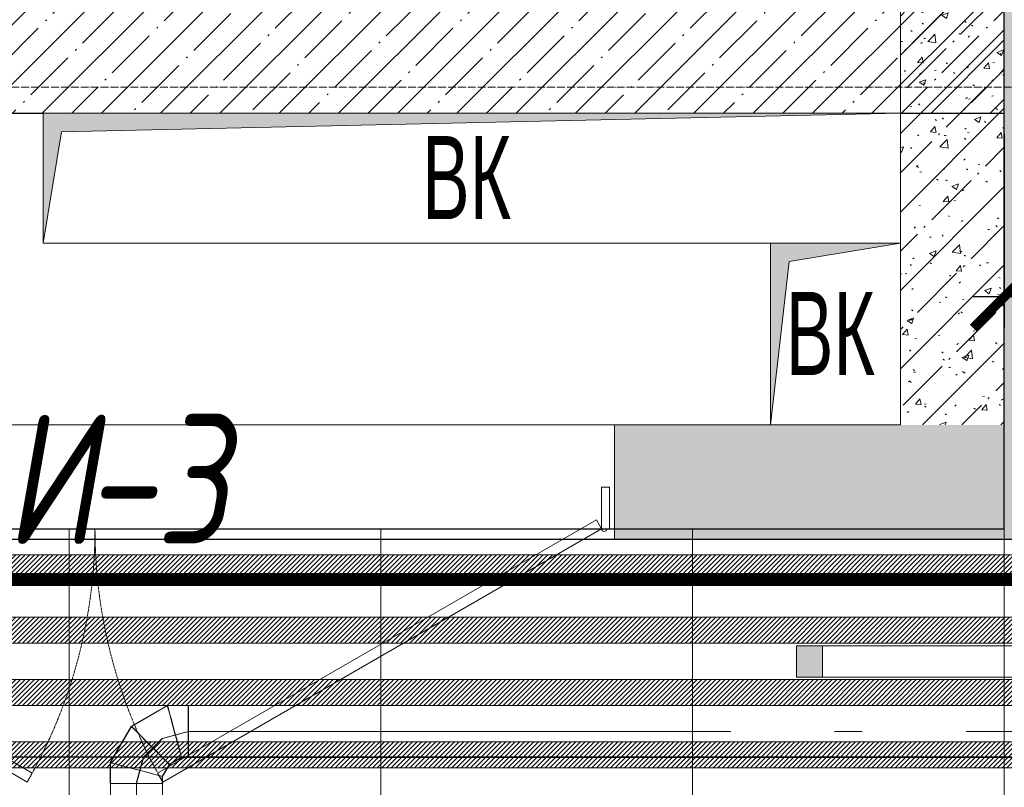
# Model space of a CAD drawing. Header units: millimetres. Extents: x -535184 to 178656, y -69521 to 68256.
# Tile 156 of 256: x -180898 to -179003, y 35525 to 37002. Entities that reach past the tile are written whole.
import ezdxf
from ezdxf import colors
from ezdxf.entities.mleader import LeaderData, LeaderLine
from ezdxf.math import Vec2, Vec3

# ---------------------------------------------------------------- set-up
doc = ezdxf.new("R2010")
doc.units = ezdxf.units.MM
for name, pattern in [('( Hidden )', [0.375, 0.25, -0.125]), ('-D1-02х01', [3, 2, -1]), ('-D1-03x03', [6, 3, -3]), ('-D1d1-15x02', [19, 15, -2, 0, -2]), ('DASHDOT', [25.4, 12.7, -6.35, 0, -6.35])]:
    doc.linetypes.add(name, pattern=pattern)
doc.layers.get('Defpoints').update_dxf_attribs({"color": 31})
for name, color, linetype, lineweight in [('_0', 7, 'Continuous', 13), ('A-DETL-GENF', 7, 'Continuous', 5), ('A-DOOR', 7, 'Continuous', 5), ('A-DOOR-IDEN', 7, 'Continuous', 9), ('A-GENM-HDLN', 7, '-D1-03x03', 5), ('A-WALL', 7, 'Continuous', 5), ('A-WALL-FNSH', 8, 'Continuous', 5), ('dim_light', 12, 'Continuous', 9), ('dim_pot', 183, 'Continuous', 9), ('dim_razv', 93, 'DASHDOT', 9), ('I-WALL', 7, 'Continuous', 5), ('light_pot', 52, 'Continuous', 15), ('M-EQPM', 7, 'Continuous', 5), ('M-EQPM-IDEN', 7, 'Continuous', 5), ('pot', 183, 'Continuous', 15), ('pot sh', 183, 'Continuous', 15), ('S-GRID', 7, 'Continuous', 5)]:
    doc.layers.add(name, color=color, linetype=linetype, lineweight=lineweight)
doc.layers.add('PDF10_0', color=30, linetype='Continuous', true_color=0xff7f00)
doc.layers.add('PDF7_Geometry', color=7, linetype='Continuous', true_color=0xaaaaaa)
doc.layers.add('pol', color=7, linetype='Continuous', lineweight=15, true_color=0x738991)
doc.layers.add('Сводный план', color=1, linetype='Continuous', lineweight=0, true_color=0xff0000)
doc.styles.add('Arial Narrow_2', font='txt', dxfattribs={"width": 0.75, "height": 250})
doc.styles.add('fl_iso paper', font='isocpeur.ttf', dxfattribs={"width": 0.8, "oblique": 10})
doc.styles.add('In tre', font='isocpeur.ttf', dxfattribs={"width": 0.8, "oblique": 10})
doc.dimstyles.new('In tre 1_75', dxfattribs={"dimtxt": 220, "dimasz": 120, "dimexe": 60, "dimexo": 10, "dimgap": 50, "dimtad": 1, "dimdec": 0, "dimrnd": 5, "dimzin": 0, "dimdsep": 46, "dimtxsty": 'fl_iso paper', "dimblk": 'ARCHTICK', "dimcen": 0, "dimdle": 60, "dimadec": 0, "dimazin": 0, "dimtfac": 1, "dimtdec": 0, "dimtofl": 0, "dimtmove": 1, "dimatfit": 1, "dimfxl": 1, "dimtfill": 1, "dimtolj": 1, "dimtzin": 0, "dimarcsym": 1})
pattern_1 = [(45, (-192252.93, 26222.13), (-75.43415, 75.43415), [106.68, -17.78, 3.556, -17.78]), (45, (-192252.93, 26297.51), (-75.43415, 75.43415), []), (50, (-192252.93, 26222.13), (127.5292, -11.1576), [13.335, -146.685]), (355, (-192252.93, 26222.13), (-24.6697, 133.74), [10.668, -117.348]), (100.451, (-192242.31, 26221.2), (102.8597, 122.5818), [11.333, -124.663]), (46.184, (-192252.93, 26257.69), (189.7552, -29.4304), [20.002, -220.027]), (96.636, (-192237.12, 26255.24), (166.1822, 173.1996), [17, -186.995]), (351.184, (-192252.93, 26257.69), (166.184, 173.1976), [16.002, -176.022]), (21, (-192235.15, 26248.8), (106.13027, -71.586), [13.335, -146.685]), (326, (-192235.15, 26248.8), (43.2619, 128.9318), [10.668, -117.348]), (71.451, (-192226.31, 26242.83), (149.392, 57.34505), [11.333, -124.663]), (37.5, (-192252.935, 26222.128), (2.16223, 59.18836), [3.353, -112.573, 3.353, -115.773, -117.792]), (37.5, (-192252.935, 26222.128), (2.16223, 59.18836), [-235.052, 3.353, -114.44]), (7.5, (-192252.935, 26222.13), (46.77386, 70.12615), [3.353, -64.567, 3.353, -109.906, -44.894]), (7.5, (-192252.935, 26222.13), (46.77386, 70.12615), [-181.178, 3.353, -41.542]), (327.5, (-192292.584, 26222.128), (94.91367, -4.01009), [3.353, -41.097, 3.353, -135.331, -184.023]), (327.5, (-192292.584, 26222.128), (94.91367, -4.01009), [-183.134, 3.353, -180.67]), (317.5, (-192310.36, 26222.13), (103.69057, 17.7988), [3.353, -54.432, 3.353, -88.748, -130.683]), (317.5, (-192310.36, 26222.13), (103.69057, 17.7988), [-149.885, 3.353, -127.33])]

# ---------------------------------------------------------------- blocks, each defined once
blk = doc.blocks.new('_ArchTick')
at = {"color": 0, "linetype": 'ByBlock', "lineweight": 9, "const_width": 0.15}
blk.add_lwpolyline([(-0.5, -0.5), (0.5, 0.5)], dxfattribs=at)
blk = doc.blocks.new('*D6203')
at = {"layer": 'Defpoints', "color": 0, "transparency": 16777216}
for p in [(-178227.9, 37587.7), (-179002.9, 36792.1), (-179002.9, 36468.6)]:
    blk.add_point(p, dxfattribs=at)
at = {"layer": 'dim_light', "color": 0, "lineweight": -2, "transparency": 16777216}
for p, q in [((-178227.9, 37577.7), (-178227.9, 36408.6)), ((-179002.9, 36782.1), (-179002.9, 36408.6)), ((-178167.9, 36468.6), (-179062.9, 36468.6))]:
    blk.add_line(p, q, dxfattribs=at)
at = {"layer": 'dim_light', "color": 0, "lineweight": -2, "transparency": 16777216, "xscale": 120, "yscale": 120, "zscale": 120, "rotation": 180}
blk.add_blockref('_ArchTick', (-179002.9, 36468.6), dxfattribs=at)
at = {"layer": 'dim_light', "color": 0, "lineweight": -2, "transparency": 16777216, "xscale": 120, "yscale": 120, "zscale": 120}
blk.add_blockref('_ArchTick', (-178227.9, 36468.6), dxfattribs=at)
at = {"layer": 'dim_light', "color": 0, "transparency": 16777216, "insert": (-178615.4, 36628.6), "char_height": 220, "attachment_point": 5, "style": 'fl_iso paper', "bg_fill": 3, "box_fill_scale": 1.1, "bg_fill_color": 256, "bg_fill_true_color": 13158600, "bg_fill_transparency": 0}
blk.add_mtext('\\A1;775', dxfattribs=at)
blk = doc.blocks.new('*U3570')
at = {"layer": 'light_pot', "linetype": 'ByBlock', "lineweight": 0}
h = blk.add_hatch(color=252, dxfattribs=at)
h.dxf.hatch_style = 1
h.paths.add_polyline_path([(-500, 30), (-550, 30), (-550, -30), (-500, -30)])
h = blk.add_hatch(color=252, dxfattribs=at)
h.dxf.hatch_style = 1
h.paths.add_polyline_path([(500, 30), (550, 30), (550, -30), (500, -30)])
for points in [[(-500, 30), (-550, 30), (-550, -30), (-500, -30)], [(500, -30), (-500, -30), (-500, 30), (500, 30)], [(500, 30), (550, 30), (550, -30), (500, -30)]]:
    blk.add_lwpolyline(points, close=True, dxfattribs=at)
blk = doc.blocks.new('*U3571')
at = {"layer": 'light_pot', "color": 0, "linetype": 'ByBlock', "lineweight": -2, "transparency": 16777216}
blk.add_blockref('*U3570', (5200, 960), dxfattribs=at)
blk = doc.blocks.new('A_MEQ_DoorWall - ОВ-7406695-50_AS_M_L11')
at = {"layer": 'A-DOOR'}
for p, q in [((-5.6, 587.5), (-850, 100)), ((4.4, 570.2), (-5.6, 587.5)), ((245.6, 570.2), (255.6, 587.5)), ((255.6, 587.5), (1100, 100)), ((-840, 82.7), (4.4, 570.2)), ((1090, 82.7), (245.6, 570.2)), ((-875, 100), (-875, -100)), ((-850, 100), (-865, 100)), ((-865, 100), (-865, 20)), ((-850, 20), (-850, 100)), ((-850, 100), (-840, 82.7)), ((-865, 20), (-850, 20))]:
    blk.add_line(p, q, dxfattribs=at)
at = {"layer": 'A-DOOR', "linetype": '-D1-02х01'}
for centre, start, end in [((-850, 100), 360, 30), ((1100, 100), 150, 180)]:
    blk.add_arc(centre, 975, start, end, dxfattribs=at)
at = {"layer": 'A-DOOR'}
blk.add_arc((-855, 100), 5, 0, 180, dxfattribs=at)
blk = doc.blocks.new('A_MEQ_OpeningShaft-Rectangular - ВК-3600148-50_AS_M_L11')
at = {"layer": 'A-DETL-GENF', "linetype": '-D1-03x03'}
blk.add_hatch(color=256, dxfattribs=at).paths.add_polyline_path([(350, 0), (35.7, 35.7), (0, 250), (0, 0)])
at = {"layer": 'A-DETL-GENF'}
for p, q in [((0, 250), (350, 250)), ((0, 0), (0, 250)), ((0, 250), (35.7, 35.7)), ((350, 0), (350, 250)), ((35.7, 35.7), (350, 0)), ((350, 0), (0, 0))]:
    blk.add_line(p, q, dxfattribs=at)
at = {"layer": 'A-GENM-HDLN'}
for p, q in [((0, 250), (0, 0)), ((350, 250), (0, 250)), ((350, 0), (350, 250)), ((0, 0), (350, 0))]:
    blk.add_line(p, q, dxfattribs=at)
blk = doc.blocks.new('A_MEQ_OpeningShaft-Rectangular - ВК-4758975-50_AS_M_L11')
at = {"layer": 'A-DETL-GENF', "linetype": '-D1-03x03'}
blk.add_hatch(color=256, dxfattribs=at).paths.add_polyline_path([(0, -250), (35.7, -35.7), (1611.4, 0), (0, 0)])
at = {"layer": 'A-DETL-GENF'}
for p, q in [((1650, 0), (0, 0)), ((0, 0), (0, -250)), ((35.7, -35.7), (1650, 0)), ((1650, 0), (1650, -250)), ((0, -250), (35.7, -35.7)), ((0, -250), (1400, -250))]:
    blk.add_line(p, q, dxfattribs=at)
at = {"layer": 'A-GENM-HDLN'}
for p, q in [((1650, 0), (0, 0)), ((0, 0), (0, -250)), ((1650, -250), (1650, 0)), ((0, -250), (1400, -250))]:
    blk.add_line(p, q, dxfattribs=at)
blk = doc.blocks.new('mmhhh')
at = {"layer": 'A-DOOR-IDEN', "lineweight": 5, "char_height": 250, "attachment_point": 1, "style": 'fl_iso paper'}
for s, insert, width in [('И', (11376.6, 9971), 186.392), ('-3', (11530.4, 9971), 228.481)]:
    blk.add_mtext(s, dxfattribs=dict(at, insert=insert, width=width))
blk = doc.blocks.new('ghftytytd')
at = {"layer": 'PDF7_Geometry', "color": 5, "lineweight": 18, "true_color": 0x0000ff}
for points in [[(11729.5, 9410), (11729.5, 9408.3), (11729.5, 9403.3), (11729.5, 9395.3), (11729.5, 9385), (11729.5, 9372.9), (11729.5, 9360), (11729.5, 9372.9), (11729.5, 9385), (11729.5, 9395.3), (11729.5, 9403.3), (11729.5, 9408.3), (11729.5, 9410), (11689.3, 9410), (11619.7, 9369.8), (11579.5, 9300.2), (11579.5, 9260), (11581.2, 9260), (11586.2, 9260), (11594.2, 9260), (11604.5, 9260), (11616.6, 9260), (11629.5, 9260), (11616.6, 9260), (11604.5, 9260), (11594.2, 9260), (11586.2, 9260), (11581.2, 9260), (11579.5, 9260)], [(11680, 9124.7), (11680, 9260), (11678.3, 9260), (11673.3, 9260), (11665.3, 9260), (11655, 9260), (11642.9, 9260), (11630, 9260), (11642.9, 9260), (11655, 9260), (11665.3, 9260), (11673.3, 9260), (11678.3, 9260), (11680, 9260), (11680, 9273.4), (11693.4, 9296.6), (11716.6, 9310), (11730, 9310), (11730, 9311.7), (11730, 9316.7), (11730, 9324.6), (11730, 9335), (11730, 9347), (11730, 9360), (11730, 9347), (11730, 9335), (11730, 9324.6), (11730, 9316.7), (11730, 9311.7), (11730, 9310), (15722.9, 9310)], [(15722.9, 9410), (11730, 9410), (11730, 9408.3), (11730, 9403.3), (11730, 9395.3), (11730, 9385), (11730, 9372.9), (11730, 9360), (12773.5, 9360), (11730, 9360), (11730, 9372.9), (11730, 9385), (11730, 9395.3), (11730, 9403.3), (11730, 9408.3), (11730, 9410), (11689.8, 9410), (11620.2, 9369.8), (11580, 9300.2), (11580, 9260), (11581.7, 9260), (11586.7, 9260), (11594.6, 9260), (11605, 9260), (11617.1, 9260), (11630, 9260), (11617.1, 9260), (11605, 9260), (11594.6, 9260), (11586.7, 9260), (11581.7, 9260), (11580, 9260), (11581.7, 9260), (11586.7, 9260), (11594.6, 9260), (11605, 9260), (11617.1, 9260), (11630, 9260), (11630, 9124.7)], [(11730, 9360), (11730, 9372.9), (11730, 9385), (11730, 9395.3), (11730, 9403.3), (11730, 9408.3), (11730, 9410)], [(11730, 9410), (11730, 9408.3), (11730, 9403.3), (11730, 9395.3), (11730, 9385), (11730, 9372.9), (11730, 9360)], [(11679.5, 9260), (11677.8, 9260), (11672.8, 9260), (11664.9, 9260), (11654.5, 9260), (11642.5, 9260), (11629.5, 9260), (11642.5, 9260), (11654.5, 9260), (11664.9, 9260), (11672.8, 9260), (11677.8, 9260), (11679.5, 9260), (11679.5, 9273.4), (11692.9, 9296.6), (11716.1, 9310), (11729.5, 9310), (11729.5, 9311.7), (11729.5, 9316.7), (11729.5, 9324.6), (11729.5, 9335), (11729.5, 9347), (11729.5, 9360), (11729.5, 9347), (11729.5, 9335), (11729.5, 9324.6), (11729.5, 9316.7), (11729.5, 9311.7), (11729.5, 9310)], [(11729.5, 9360), (11679.5, 9346.6), (11642.9, 9310), (11629.5, 9260)], [(11680, 9346.6), (11643.4, 9310)], [(11730, 9360), (11680, 9346.6)], [(11643.4, 9310), (11630, 9260)]]:
    blk.add_lwpolyline(points, dxfattribs=at)
for points in [[(11702.7, 9360), (11699.3, 9372.9), (11696, 9385), (11693.3, 9395.3), (11691.1, 9403.3), (11689.8, 9408.3), (11689.3, 9410), (11689.8, 9408.3), (11691.1, 9403.3), (11693.3, 9395.3), (11696, 9385), (11699.3, 9372.9)], [(11703.2, 9360), (11699.7, 9372.9), (11696.5, 9385), (11693.7, 9395.3), (11691.6, 9403.3), (11690.3, 9408.3), (11689.8, 9410), (11690.3, 9408.3), (11691.6, 9403.3), (11693.7, 9395.3), (11696.5, 9385), (11699.7, 9372.9)], [(11656.3, 9333.2), (11646.8, 9342.7), (11638, 9351.5), (11630.4, 9359.1), (11624.6, 9364.9), (11620.9, 9368.5), (11619.7, 9369.8), (11620.9, 9368.5), (11624.6, 9364.9), (11630.4, 9359.1), (11638, 9351.5), (11646.8, 9342.7)], [(11656.8, 9333.2), (11647.3, 9342.7), (11638.5, 9351.5), (11630.9, 9359.1), (11625.1, 9364.9), (11621.4, 9368.5), (11620.2, 9369.8), (11621.4, 9368.5), (11625.1, 9364.9), (11630.9, 9359.1), (11638.5, 9351.5), (11647.3, 9342.7)], [(11702.7, 9360), (11706.2, 9347), (11709.4, 9335), (11712.2, 9324.6), (11714.3, 9316.7), (11715.7, 9311.7), (11716.1, 9310), (11715.7, 9311.7), (11714.3, 9316.7), (11712.2, 9324.6), (11709.4, 9335), (11706.2, 9347)], [(11703.2, 9360), (11706.7, 9347), (11709.9, 9335), (11712.7, 9324.6), (11714.8, 9316.7), (11716.1, 9311.7), (11716.6, 9310), (11716.1, 9311.7), (11714.8, 9316.7), (11712.7, 9324.6), (11709.9, 9335), (11706.7, 9347)], [(11730, 9360), (11730, 9347), (11730, 9335), (11730, 9324.6), (11730, 9316.7), (11730, 9311.7), (11730, 9310), (11730, 9311.7), (11730, 9316.7), (11730, 9324.6), (11730, 9335), (11730, 9347)], [(12973.5, 9360), (13026.4, 9360)], [(13226.4, 9360), (14226.4, 9360)], [(11656.3, 9333.2), (11665.8, 9323.7), (11674.6, 9314.9), (11682.2, 9307.3), (11688, 9301.5), (11691.7, 9297.8), (11692.9, 9296.6), (11691.7, 9297.8), (11688, 9301.5), (11682.2, 9307.3), (11674.6, 9314.9), (11665.8, 9323.7)], [(11656.8, 9333.2), (11666.3, 9323.7), (11675.1, 9314.9), (11682.7, 9307.3), (11688.5, 9301.5), (11692.1, 9297.8), (11693.4, 9296.6), (11692.1, 9297.8), (11688.5, 9301.5), (11682.7, 9307.3), (11675.1, 9314.9), (11666.3, 9323.7)], [(11629.5, 9286.8), (11616.6, 9290.2), (11604.5, 9293.5), (11594.2, 9296.3), (11586.2, 9298.4), (11581.2, 9299.7), (11579.5, 9300.2), (11581.2, 9299.7), (11586.2, 9298.4), (11594.2, 9296.3), (11604.5, 9293.5), (11616.6, 9290.2)], [(11630, 9286.8), (11617.1, 9290.2), (11605, 9293.5), (11594.6, 9296.3), (11586.7, 9298.4), (11581.7, 9299.7), (11580, 9300.2), (11581.7, 9299.7), (11586.7, 9298.4), (11594.6, 9296.3), (11605, 9293.5), (11617.1, 9290.2)], [(11629.5, 9286.8), (11642.5, 9283.3), (11654.5, 9280.1), (11664.9, 9277.3), (11672.8, 9275.2), (11677.8, 9273.8), (11679.5, 9273.4), (11677.8, 9273.8), (11672.8, 9275.2), (11664.9, 9277.3), (11654.5, 9280.1), (11642.5, 9283.3)], [(11630, 9286.8), (11642.9, 9283.3), (11655, 9280.1), (11665.3, 9277.3), (11673.3, 9275.2), (11678.3, 9273.8), (11680, 9273.4), (11678.3, 9273.8), (11673.3, 9275.2), (11665.3, 9277.3), (11655, 9280.1), (11642.9, 9283.3)], [(11630, 9124.7), (11617.1, 9124.7), (11605, 9124.7), (11594.6, 9124.7), (11586.7, 9124.7), (11581.7, 9124.7), (11580, 9124.7), (11580, 9260), (11581.7, 9260), (11586.7, 9260), (11594.6, 9260), (11605, 9260), (11617.1, 9260), (11630, 9260)], [(11630, 9260), (11642.9, 9260), (11655, 9260), (11665.3, 9260), (11673.3, 9260), (11678.3, 9260), (11680, 9260), (11678.3, 9260), (11673.3, 9260), (11665.3, 9260), (11655, 9260), (11642.9, 9260)]]:
    blk.add_lwpolyline(points, close=True, dxfattribs=at)
blk = doc.blocks.new('jgf456fff')
at = {"layer": 'PDF10_0', "lineweight": 25}
blk.add_lwpolyline([(9603.4, 10174.9), (9603.4, 9311.3), (14027.2, 9311.3), (14027.2, 11178.2), (11580.3, 11178.2), (11580.3, 12585.8), (12841.9, 12585.8), (12841.9, 11521.1), (13309.7, 11521.1), (13309.7, 13256.7), (13625, 13256.7), (13625, 11521.1), (14514, 11521.1), (14514, 9311.3), (17907.1, 9309.1), (17907.1, 12359.3), (17907.1, 19556), (14393.4, 19556), (14393.4, 17352.5), (13775.3, 17352.5), (13775.3, 17521.8), (14188.1, 17521.8), (14188.1, 19556), (6942.7, 19556)], dxfattribs=at)

msp = doc.modelspace()

# ---------------------------------------------------------------- hatches: boundary and pattern name
at = {"layer": '_0', "transparency": 33554534}
h = msp.add_hatch(color=252, dxfattribs=at)
h.dxf.hatch_style = 1
h.paths.add_polyline_path([(-186501.3, 32972.1), (-186502.9, 35272.1), (-186002.9, 35272.1), (-186002.9, 36222.1), (-183952.9, 36222.1), (-183952.9, 40272.1), (-179002.9, 40272.1), (-179002.9, 38772.1), (-177452.9, 38772.1), (-177452.9, 45172.1), (-185852.9, 45172.1), (-185852.9, 46972.1), (-186852.9, 46972.1), (-186852.9, 48972.1), (-184102.9, 48972.1), (-184102.9, 48272.1), (-183352.9, 48272.1), (-183352.9, 47272.1), (-163952.9, 47272.1), (-163952.9, 48972.1), (-160672.9, 48972.1), (-160672.9, 46972.1), (-161752.9, 46972.1), (-161752.9, 45172.1), (-169752.9, 45172.1), (-169752.9, 36222.1), (-161802.9, 36222.1), (-161802.9, 35822.1), (-161302.9, 35822.1), (-161302.9, 32972.1), (-163452.9, 32972.1), (-163452.9, 34122.1), (-183852.9, 34122.1), (-183852.9, 32972.1)], flags=16)
h.paths.add_polyline_path([(-192753.7, 55672.9), (-154802.1, 55672.9), (-154802.1, 25721.3), (-192753.7, 25721.3)])
at = {"layer": 'I-WALL'}
h = msp.add_hatch(dxfattribs=at)
h.set_pattern_fill('FP_43', color=256, style=0, pattern_type=2)
h.set_pattern_definition(pattern_1)
h.paths.add_polyline_path([(-179752.9, 36022.1), (-179002.9, 36022.1), (-179002.9, 36222.1), (-179752.9, 36222.1)])
h.paths.add_polyline_path([(-182020.3, 36022.1), (-181752.9, 36022.1), (-181752.9, 36222.1), (-182452.9, 36222.1), (-182452.9, 36022.1), (-182352.9, 36022.1)])
h.paths.add_polyline_path([(-183102.9, 36022.1), (-183052.9, 36022.1), (-183052.9, 36222.1), (-183152.9, 36222.1), (-183152.9, 36022.1)])
at = {"layer": 'I-WALL', "true_color": 0xf5f3ef}
h = msp.add_hatch(color=7, dxfattribs=at)
h.paths.add_polyline_path([(-179752.9, 36002.1), (-179002.9, 36002.1), (-179002.9, 36022.1), (-179752.9, 36022.1)])
h.paths.add_polyline_path([(-181752.9, 36002.1), (-181752.9, 36022.1), (-182352.9, 36022.1), (-182352.9, 36002.1), (-182020.3, 36002.1)])

# ---------------------------------------------------------------- linework, layer by layer
at = {"layer": 'A-WALL', "lineweight": 9}
for p, q in [((-179202.9, 37122.1), (-179202.9, 36822.1)), ((-179452.9, 36222.1), (-179752.9, 36222.1)), ((-179752.9, 36222.1), (-179752.9, 36022.1)), ((-179752.9, 36022.1), (-179002.9, 36022.1))]:
    msp.add_line(p, q, dxfattribs=at)
at = {"layer": 'A-WALL', "lineweight": 25}
msp.add_line((-181102.9, 36822.1), (-180852.9, 36822.1), dxfattribs=at)
at = {"layer": 'A-WALL-FNSH'}
for p, q in [((-179752.9, 36022.1), (-179752.9, 36002.1)), ((-179752.9, 36002.1), (-178982.9, 36002.1))]:
    msp.add_line(p, q, dxfattribs=at)
at = {"layer": 'I-WALL'}
for p, q in [((-181752.9, 36222.1), (-179752.9, 36222.1)), ((-179752.9, 36002.1), (-181752.9, 36002.1))]:
    msp.add_line(p, q, dxfattribs=at)
at = {"layer": 'pol'}
for points in [[(-179002.9, 36178), (-179002.9, 36178), (-179002.9, 35198), (-179602.9, 35198), (-179602.9, 36022.1)], [(-179002.9, 36178), (-179002.9, 36178), (-179002.9, 35198), (-179602.9, 35198), (-179602.9, 36022.1)], [(-180802.9, 36022.1), (-180802.9, 35198), (-181402.9, 35198), (-181402.9, 36022.1)], [(-180802.9, 36022.1), (-180802.9, 35198), (-181402.9, 35198), (-181402.9, 36022.1)], [(-180202.9, 36022.1), (-180202.9, 35198), (-180802.9, 35198), (-180802.9, 36022.1)], [(-180202.9, 36022.1), (-180202.9, 35198), (-180802.9, 35198), (-180802.9, 36022.1)], [(-179602.9, 36022.1), (-179602.9, 35198), (-180202.9, 35198), (-180202.9, 36022.1)], [(-179602.9, 36022.1), (-179602.9, 35198), (-180202.9, 35198), (-180202.9, 36022.1)]]:
    msp.add_lwpolyline(points, dxfattribs=at)

# ---------------------------------------------------------------- block references
at = {"layer": 'A-DOOR', "color": 8, "true_color": 0x7f7f7f, "rotation": 180}
msp.add_blockref('A_MEQ_DoorWall - ОВ-7406695-50_AS_M_L11', (-180627.9, 36122.1), dxfattribs=at)
at = {"layer": 'light_pot'}
msp.add_blockref('*U3571', (-184052.9, 34806.9), dxfattribs=at)
at = {"layer": 'M-EQPM'}
msp.add_blockref('A_MEQ_OpeningShaft-Rectangular - ВК-4758975-50_AS_M_L11', (-180852.9, 36822.1), dxfattribs=at)
at = {"layer": 'M-EQPM', "rotation": 270}
msp.add_blockref('A_MEQ_OpeningShaft-Rectangular - ВК-3600148-50_AS_M_L11', (-179452.9, 36572.1), dxfattribs=at)

# ---------------------------------------------------------------- texts
at = {"layer": 'M-EQPM-IDEN', "char_height": 160, "width": 216.456, "attachment_point": 1, "style": 'Arial Narrow_2'}
for insert in [(-180123.5, 36778.2), (-179423.5, 36478.2)]:
    msp.add_mtext('ВК', dxfattribs=dict(at, insert=insert))

# ---------------------------------------------------------------- next in the draw order: dimensions: what is measured, and where the dimension line sits
at = {"layer": 'dim_light'}
dim = msp.add_linear_dim(base=(-179002.9, 36468.6), p1=(-178227.9, 37587.7), p2=(-179002.9, 36792.1), dimstyle='In tre 1_75', dxfattribs=at)
dim.commit()
dim.dimension.update_dxf_attribs({"geometry": '*D6203', "text_midpoint": (-178615.4, 36628.6)})

# ---------------------------------------------------------------- next in the draw order: hatches: boundary and pattern name
at = {"layer": 'A-WALL'}
h = msp.add_hatch(dxfattribs=at)
h.set_pattern_fill('FP_1', color=256, style=0, pattern_type=2)
h.set_pattern_definition([(45, (-192252.935, 26222.13), (-57.02463, 57.02463), []), (45, (-192195.91, 26222.13), (-57.02463, 57.02463), [100.806, -20.161, 3.353, -16.808])])
h.paths.add_polyline_path([(-179241.5, 36822.1), (-179002.9, 36822.1), (-179002.9, 37122.1), (-183652.9, 37122.1), (-183652.9, 36822.1), (-180630.9, 36822.1)])
at = {"layer": 'I-WALL'}
h = msp.add_hatch(dxfattribs=at)
h.set_pattern_fill('FP_43', color=256, style=0, pattern_type=2)
h.set_pattern_definition(pattern_1)
h.paths.add_polyline_path([(-179002.9, 36222.1), (-179002.9, 37122.1), (-179202.9, 37122.1), (-179202.9, 36222.1)])
at = {"layer": 'I-WALL', "true_color": 0xf5f3ef}
for points in [[(-178982.9, 36972.1), (-178982.9, 37122.1), (-179002.9, 37122.1), (-179002.9, 36972.1)], [(-178982.9, 36002.1), (-178982.9, 36972.1), (-179002.9, 36972.1), (-179002.9, 36002.1)]]:
    msp.add_hatch(color=7, dxfattribs=at).paths.add_polyline_path(points)

# ---------------------------------------------------------------- next in the draw order: linework, layer by layer
at = {"layer": 'A-WALL', "lineweight": 25}
for p, q in [((-179002.9, 36822.1), (-179002.9, 37122.1)), ((-179202.9, 36822.1), (-179002.9, 36822.1))]:
    msp.add_line(p, q, dxfattribs=at)
at = {"layer": 'A-WALL', "lineweight": 9}
msp.add_line((-179002.9, 36822.1), (-179002.9, 36022.1), dxfattribs=at)
at = {"layer": 'Defpoints'}
msp.add_lwpolyline([(-184202.9, 36002.1), (-178982.9, 36002.1), (-178982.9, 37122.1), (-179152.9, 37122.1), (-179152.9, 38572.1), (-178902.9, 38572.1), (-178902.9, 38722.1), (-177472.9, 38722.1), (-177472.9, 36002.1), (-174632.9, 36002.1), (-174632.9, 36174.4), (-172672.9, 36174.4), (-172672.9, 36002.1), (-165352.9, 36002.1), (-165352.9, 36172.1), (-163902.9, 36172.1)], dxfattribs=at)
msp.add_lwpolyline([(-186302.9, 33172.1), (-186302.9, 35072.1), (-185802.9, 35072.1), (-185802.9, 36022.1), (-179002.9, 36022.1), (-179002.9, 38572.1), (-177452.9, 38572.1), (-177452.9, 36022.1), (-162002.9, 36022.1), (-162002.9, 35622.1), (-161502.9, 35622.1), (-161502.9, 33172.1), (-163102.9, 33172.1), (-163102.9, 34122.1), (-163092.9, 34122.1), (-163092.9, 34422.1), (-184202.9, 34422.1), (-184202.9, 33172.1)], close=True, dxfattribs=at)
at = {"layer": 'S-GRID', "linetype": '-D1d1-15x02'}
msp.add_line((-195238.9, 36872.1), (-153652.3, 36872.1), dxfattribs=at)

# ---------------------------------------------------------------- next in the draw order: block references
msp.add_blockref('mmhhh', (-192302.9, 26272.1))

# ---------------------------------------------------------------- next in the draw order: leaders
at = {"layer": 'dim_pot', "color": 0, "linetype": 'ByBlock'}
ml = msp.add_multileader_mtext('Standard', dxfattribs=at)
ml.set_content('Подвесной потолок ГКЛ', style='In tre')
ml.set_leader_properties()
ml.build(insert=Vec2(0, 0))
ml.multileader.update_dxf_attribs({"text_left_attachment_type": 6, "text_right_attachment_type": 6, "dogleg_length": 1, "arrow_head_size": 0, "scale": 50})
ctx = ml.context
ctx.base_point, ctx.scale, ctx.char_height, ctx.arrow_head_size, ctx.landing_gap_size, ctx.plane_origin = Vec3(-108813.6, 32847.8), 50, 200, 0, 4.5, Vec3(-117752.4, 37687.7)
ctx.left_attachment, ctx.right_attachment, ctx.text_align_type = 6, 6, 2
notes = []
notes.append((ctx, [(0, (1, 1, 0), (-108863.6, 32847.8), (1, 0), 50, [(1, [(-109692.6, 36485.4)], 0, [])])]))
ctx.mtext.insert, ctx.mtext.width, ctx.mtext.defined_height, ctx.mtext.alignment, ctx.mtext.flow_direction = Vec3(-106421.8, 33087.8), 2609.327, 696.6, 3, 5
ctx.mtext.has_bg_fill, ctx.mtext.bg_color, ctx.mtext.bg_scale_factor, ctx.mtext.bg_transparency, ctx.mtext.use_window_bg_color = 1, -1027028792, 1.5, 0, 1
for ctx, leaders in notes:
    for number, flags, end, landing, length, lines in leaders:
        leader = LeaderData()
        leader.index, (leader.has_last_leader_line, leader.has_dogleg_vector, leader.attachment_direction) = number, flags
        leader.last_leader_point, leader.dogleg_vector, leader.dogleg_length = Vec3(end), Vec3(landing), length
        for number, points, colour, breaks in lines:
            line = LeaderLine()
            line.index, line.vertices, line.color, line.breaks = number, Vec3.list(points), colors.encode_raw_color(colour), breaks
            leader.lines.append(line)
        ctx.leaders.append(leader)

# ---------------------------------------------------------------- next in the draw order: leaders
ml = msp.add_multileader_mtext('Standard', dxfattribs=at)
ml.set_content('Лючок 500х500 для обслуживания модулей управления клапанами, расположение уточнить по месту', style='In tre')
ml.set_leader_properties()
ml.build(insert=Vec2(0, 0))
ml.multileader.update_dxf_attribs({"text_left_attachment_type": 6, "text_right_attachment_type": 6, "dogleg_length": 1, "arrow_head_size": 0, "scale": 50})
ctx = ml.context
ctx.base_point, ctx.scale, ctx.char_height, ctx.arrow_head_size, ctx.landing_gap_size, ctx.plane_origin = Vec3(-115261.6, 32566.6), 50, 200, 0, 4.5, Vec3(-111896.5, 37684)
ctx.left_attachment, ctx.right_attachment, ctx.text_align_type = 6, 6, 2
notes = []
notes.append((ctx, [(1, (1, 1, 0), (-111684.8, 32566.6), (-1, 0), 50, [(1, [(-110803.5, 36472.1)], 0, [])])]))
ctx.mtext.insert, ctx.mtext.width, ctx.mtext.defined_height, ctx.mtext.alignment, ctx.mtext.flow_direction = Vec3(-111739.3, 32826.6), 3637.528, 407.5, 3, 5
ctx.mtext.has_bg_fill, ctx.mtext.bg_color, ctx.mtext.bg_scale_factor, ctx.mtext.bg_transparency, ctx.mtext.use_window_bg_color = 1, -1027028792, 1.5, 0, 1
for ctx, leaders in notes:
    for number, flags, end, landing, length, lines in leaders:
        leader = LeaderData()
        leader.index, (leader.has_last_leader_line, leader.has_dogleg_vector, leader.attachment_direction) = number, flags
        leader.last_leader_point, leader.dogleg_vector, leader.dogleg_length = Vec3(end), Vec3(landing), length
        for number, points, colour, breaks in lines:
            line = LeaderLine()
            line.index, line.vertices, line.color, line.breaks = number, Vec3.list(points), colors.encode_raw_color(colour), breaks
            leader.lines.append(line)
        ctx.leaders.append(leader)

# ---------------------------------------------------------------- next in the draw order: hatches: boundary and pattern name
at = {"layer": 'pot sh', "linetype": 'ByBlock', "lineweight": 0, "true_color": 0x91caaf}
h = msp.add_hatch(dxfattribs=at)
h.set_pattern_fill('ANSI31', color=253, scale=2, angle=180)
h.set_pattern_definition([(225, (-232889.5126, 26222.1276), (4.49012806, -4.49012806), [])])
h.paths.add_polyline_path([(-185782.9, 35972.1), (-162022.9, 35972.1), (-162022.9, 35922.1), (-185782.9, 35922.1)])
h = msp.add_hatch(dxfattribs=at)
h.set_pattern_fill('ANSI31', color=253, scale=2, angle=180)
h.set_pattern_definition([(225, (-232889.5126, 26102.1276), (4.49012806, -4.49012806), [])])
h.paths.add_polyline_path([(-185782.9, 35852.1), (-162022.9, 35852.1), (-162022.9, 35802.1), (-185782.9, 35802.1)])
h = msp.add_hatch(dxfattribs=at)
h.set_pattern_fill('ANSI31', color=253, scale=2, angle=180)
h.set_pattern_definition([(225, (-232889.5126, 25982.1276), (4.49012806, -4.49012806), [])])
h.paths.add_polyline_path([(-185782.9, 35732.1), (-162022.9, 35732.1), (-162022.9, 35682.1), (-185782.9, 35682.1)])
h = msp.add_hatch(dxfattribs=at)
h.set_pattern_fill('ANSI31', color=253, scale=2, angle=180)
h.set_pattern_definition([(225, (-232889.5126, 25862.1276), (4.49012806, -4.49012806), [])])
h.paths.add_polyline_path([(-185782.9, 35612.1), (-161522.9, 35612.1), (-161522.9, 35562.1), (-185782.9, 35562.1)])

# ---------------------------------------------------------------- next in the draw order: linework, layer by layer
at = {"layer": 'pot'}
msp.add_lwpolyline([(-186282.9, 33192.1), (-186282.9, 35052.1), (-185782.9, 35052.1), (-185782.9, 36002.1), (-162022.9, 36002.1), (-162022.9, 35602.1), (-161522.9, 35602.1), (-161522.9, 33192.1), (-163082.9, 33192.1), (-163082.9, 34442.1), (-184222.9, 34442.1), (-184222.9, 33192.1)], close=True, dxfattribs=at)
at = {"layer": 'pot sh'}
for points in [[(-185782.9, 35972.1), (-162022.9, 35972.1), (-162022.9, 35922.1), (-185782.9, 35922.1)], [(-185782.9, 35852.1), (-162022.9, 35852.1), (-162022.9, 35802.1), (-185782.9, 35802.1)], [(-185782.9, 35732.1), (-162022.9, 35732.1), (-162022.9, 35682.1), (-185782.9, 35682.1)], [(-185782.9, 35612.1), (-161522.9, 35612.1), (-161522.9, 35562.1), (-185782.9, 35562.1)]]:
    msp.add_lwpolyline(points, close=True, dxfattribs=at)

# ---------------------------------------------------------------- next in the draw order: leaders
at = {"layer": 'dim_pot', "color": 0, "linetype": 'ByBlock'}
ml = msp.add_multileader_mtext('Standard', dxfattribs=at)
ml.set_content('Подвесной потолок ГКЛ', style='In tre')
ml.set_leader_properties()
ml.build(insert=Vec2(0, 0))
ml.multileader.update_dxf_attribs({"text_left_attachment_type": 6, "text_right_attachment_type": 6, "dogleg_length": 1, "arrow_head_size": 0, "scale": 50})
ctx = ml.context
ctx.base_point, ctx.scale, ctx.char_height, ctx.arrow_head_size, ctx.landing_gap_size, ctx.plane_origin = Vec3(-172363.3, 32847.8), 50, 200, 0, 4.5, Vec3(-181302, 37687.7)
ctx.left_attachment, ctx.right_attachment, ctx.text_align_type = 6, 6, 2
notes = []
notes.append((ctx, [(0, (1, 1, 0), (-172413.3, 32847.8), (1, 0), 50, [(1, [(-173242.3, 36485.4)], 0, [])])]))
ctx.mtext.insert, ctx.mtext.width, ctx.mtext.defined_height, ctx.mtext.alignment, ctx.mtext.flow_direction = Vec3(-169971.5, 33087.8), 2609.327, 696.6, 3, 5
ctx.mtext.has_bg_fill, ctx.mtext.bg_color, ctx.mtext.bg_scale_factor, ctx.mtext.bg_transparency, ctx.mtext.use_window_bg_color = 1, -1027028792, 1.5, 0, 1
for ctx, leaders in notes:
    for number, flags, end, landing, length, lines in leaders:
        leader = LeaderData()
        leader.index, (leader.has_last_leader_line, leader.has_dogleg_vector, leader.attachment_direction) = number, flags
        leader.last_leader_point, leader.dogleg_vector, leader.dogleg_length = Vec3(end), Vec3(landing), length
        for number, points, colour, breaks in lines:
            line = LeaderLine()
            line.index, line.vertices, line.color, line.breaks = number, Vec3.list(points), colors.encode_raw_color(colour), breaks
            leader.lines.append(line)
        ctx.leaders.append(leader)

# ---------------------------------------------------------------- next in the draw order: leaders
ml = msp.add_multileader_mtext('Standard', dxfattribs=at)
ml.set_content('Лючок 500х500 для обслуживания модулей управления клапанами, расположение уточнить по месту', style='In tre')
ml.set_leader_properties()
ml.build(insert=Vec2(0, 0))
ml.multileader.update_dxf_attribs({"text_left_attachment_type": 6, "text_right_attachment_type": 6, "dogleg_length": 1, "arrow_head_size": 0, "scale": 50})
ctx = ml.context
ctx.base_point, ctx.scale, ctx.char_height, ctx.arrow_head_size, ctx.landing_gap_size, ctx.plane_origin = Vec3(-178811.2, 32566.6), 50, 200, 0, 4.5, Vec3(-175446.2, 37684)
ctx.left_attachment, ctx.right_attachment, ctx.text_align_type = 6, 6, 2
notes = []
notes.append((ctx, [(1, (1, 1, 0), (-175234.5, 32566.6), (-1, 0), 50, [(1, [(-174353.1, 36472.1)], 0, [])])]))
ctx.mtext.insert, ctx.mtext.width, ctx.mtext.defined_height, ctx.mtext.alignment, ctx.mtext.flow_direction = Vec3(-175289, 32826.6), 3637.528, 407.5, 3, 5
ctx.mtext.has_bg_fill, ctx.mtext.bg_color, ctx.mtext.bg_scale_factor, ctx.mtext.bg_transparency, ctx.mtext.use_window_bg_color = 1, -1027028792, 1.5, 0, 1
for ctx, leaders in notes:
    for number, flags, end, landing, length, lines in leaders:
        leader = LeaderData()
        leader.index, (leader.has_last_leader_line, leader.has_dogleg_vector, leader.attachment_direction) = number, flags
        leader.last_leader_point, leader.dogleg_vector, leader.dogleg_length = Vec3(end), Vec3(landing), length
        for number, points, colour, breaks in lines:
            line = LeaderLine()
            line.index, line.vertices, line.color, line.breaks = number, Vec3.list(points), colors.encode_raw_color(colour), breaks
            leader.lines.append(line)
        ctx.leaders.append(leader)

# ---------------------------------------------------------------- next in the draw order: linework, layer by layer
at = {"layer": 'dim_razv', "color": 1, "linetype": '( Hidden )', "ltscale": 10, "true_color": 0xff0a0a, "const_width": 25}
msp.add_lwpolyline([(-184184.2, 35924.4), (-178882.9, 35924.4)], dxfattribs=at)

# ---------------------------------------------------------------- next in the draw order: block references
at = {"layer": 'Сводный план'}
for name in ['jgf456fff', 'ghftytytd']:
    msp.add_blockref(name, (-192302.9, 26272.1), dxfattribs=at)

doc.saveas('drawing.dxf')
